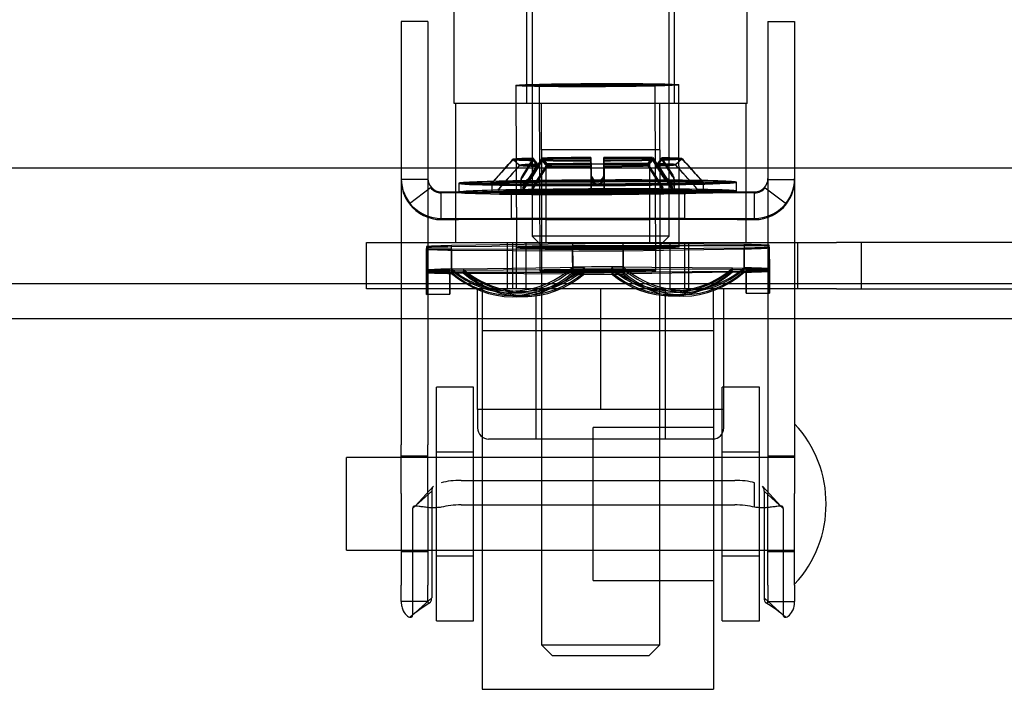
# Model space of a CAD drawing. Header units: inches. Extents: x 1 to 359, y -2 to 239.
# Tile 22 of 88: x 113.55 to 116.21, y 42.8 to 44.61. Entities that reach past the tile are written whole.
import ezdxf
from ezdxf.enums import TextEntityAlignment as Align
from ezdxf.lldxf.tags import DXFTag

# ---------------------------------------------------------------- set-up
doc = ezdxf.new("R2010")
doc.units = ezdxf.units.IN
doc.header["$MEASUREMENT"] = 0
for name, color, linetype in [('COM70838', 7, 'Continuous'), ('COM70839-3', 7, 'Continuous'), ('COM71195-8', 7, 'Continuous'), ('COM71299-8', 7, 'Continuous'), ('Default', 7, 'Continuous'), ('HAN13068', 7, 'Continuous'), ('HAN13068_NUT', 7, 'Continuous'), ('NTS18147', 7, 'Continuous'), ('ROL87452', 7, 'Continuous'), ('RVT17786', 7, 'Continuous'), ('RVT19000', 7, 'Continuous'), ('SPC87322', 7, 'Continuous'), ('STD26122', 7, 'Continuous'), ('WAF25376', 7, 'Continuous'), ('WAM30038', 7, 'Continuous')]:
    doc.layers.add(name, color=color, linetype=linetype)
doc.styles.add('SEACAD_Times_New_Roman', font='times.ttf')
tags = doc.linetypes.add('HIDDEN2', pattern=[0.1875, 0.125, -0.0625]).pattern_tags.tags
tags[6:7] = [DXFTag(74, 4), DXFTag(75, 0), DXFTag(340, '0'), DXFTag(46, 0.0), DXFTag(50, 0.0), DXFTag(44, 0.0), DXFTag(45, 0.0)]
tags[4:5] = [DXFTag(74, 4), DXFTag(75, 0), DXFTag(340, '0'), DXFTag(46, 0.0), DXFTag(50, 0.0), DXFTag(44, 0.0), DXFTag(45, 0.0)]
doc.dimstyles.new('HAMMOND_(STH_-_540x360)', dxfattribs={"dimtxt": 2, "dimasz": 2.5, "dimexe": 1, "dimexo": 1, "dimgap": 0.5, "dimtad": 0, "dimtih": 1, "dimtoh": 1, "dimzin": 0, "dimdsep": 46, "dimtxsty": 'SEACAD_Times_New_Roman', "dimblk1": '_SE_FILLED', "dimblk2": '_SE_FILLED', "dimsah": 1, "dimcen": 1, "dimadec": 0, "dimazin": 0, "dimtfac": 0.8, "dimtofl": 0, "dimtmove": 0, "dimatfit": 3, "dimfxl": 1, "dimtolj": 1, "dimtzin": 0, "dimarcsym": 0})

# ---------------------------------------------------------------- blocks, each defined once
blk = doc.blocks.new('SE2')
at = {"layer": 'COM70838', "color": 7, "linetype": 'HIDDEN2'}
for p, q in [((114.4832, 43.881), (114.4832, 44.006)), ((114.4832, 44.006), (114.6082, 44.006)), ((114.6082, 44.006), (115.6638, 44.006)), ((114.8632, 44.006), (114.8632, 43.881)), ((114.9132, 44.006), (114.9132, 43.881)), ((115.3032, 43.881), (115.3032, 44.006)), ((115.3532, 44.006), (115.3532, 43.881)), ((115.6467, 44.006), (115.6467, 43.881)), ((115.6638, 44.006), (115.7522, 44.006)), ((116.4656, 44.006), (115.7522, 44.006)), ((115.8197, 43.881), (115.8197, 44.006)), ((114.6082, 43.881), (114.4832, 43.881)), ((115.0905, 43.881), (114.6082, 43.881)), ((115.6638, 43.881), (115.1259, 43.881)), ((115.7522, 43.881), (115.6638, 43.881)), ((115.7522, 43.881), (116.4382, 43.881))]:
    blk.add_line(p, q, dxfattribs=at)
at = {"layer": 'COM70839-3', "color": 7, "linetype": 'HIDDEN2'}
for p, q in [((114.649, 44.6022), (114.577, 44.6022)), ((114.577, 44.6022), (114.577, 44.5572)), ((114.649, 44.6022), (114.649, 44.5572)), ((115.5674, 44.6022), (115.6394, 44.6022)), ((115.5674, 44.6022), (115.5674, 44.5572)), ((115.6394, 44.6022), (115.6394, 44.5572)), ((114.577, 44.5572), (114.577, 43.4602)), ((114.649, 44.5572), (114.649, 43.4602)), ((115.5674, 44.5572), (115.5674, 43.4602)), ((115.6394, 44.5572), (115.6394, 43.4602)), ((114.649, 44.1761), (114.577, 44.1761)), ((115.5674, 44.1761), (115.6394, 44.1761)), ((114.6565, 44.1542), (114.5993, 44.1103)), ((114.6565, 44.1541), (114.5993, 44.1102)), ((114.6565, 44.1541), (114.6565, 44.1542)), ((114.685, 44.1432), (115.5314, 44.1432)), ((114.7319, 44.14), (114.685, 44.14)), ((114.685, 44.068), (114.685, 44.14)), ((115.4845, 44.14), (114.7319, 44.14)), ((114.8742, 44.1431), (114.8742, 44.0711)), ((114.9677, 44.14), (114.9677, 44.068)), ((115.2487, 44.068), (115.2487, 44.14)), ((115.3422, 44.1431), (115.3422, 44.0711)), ((115.5314, 44.14), (115.4845, 44.14)), ((115.5314, 44.068), (115.5314, 44.14)), ((115.56, 44.1541), (115.56, 44.1542)), ((115.56, 44.1542), (115.6171, 44.1103)), ((115.56, 44.1541), (115.6171, 44.1102)), ((114.5993, 44.1102), (114.5993, 44.1103)), ((115.6171, 44.1102), (115.6171, 44.1103)), ((114.685, 44.0712), (115.5314, 44.0712)), ((114.685, 44.068), (114.7319, 44.068)), ((115.4845, 44.068), (114.7319, 44.068)), ((114.8742, 44.0711), (114.8742, 44.0708)), ((115.3422, 44.0711), (115.3422, 44.0708)), ((115.4845, 44.068), (115.5314, 44.068)), ((114.577, 43.329), (114.577, 43.4602)), ((114.649, 43.329), (114.649, 43.4602)), ((115.5674, 43.4602), (115.5674, 43.329)), ((115.6394, 43.4602), (115.6394, 43.329)), ((114.649, 43.4295), (114.577, 43.4295)), ((115.6394, 43.4295), (115.5674, 43.4295)), ((114.7389, 43.3645), (115.4775, 43.3645)), ((114.6639, 43.3486), (114.6143, 43.2953)), ((114.6639, 43.3486), (114.6146, 43.2952)), ((115.5314, 43.2921), (115.5314, 43.3584)), ((115.6021, 43.2953), (115.5525, 43.3486)), ((115.6018, 43.2952), (115.5525, 43.3486)), ((114.577, 43.329), (114.577, 43.0823)), ((114.6593, 43.3354), (114.6079, 43.289)), ((114.649, 43.329), (114.649, 43.0823)), ((114.6593, 43.3354), (114.6593, 43.0475)), ((115.5571, 43.3354), (115.6085, 43.289)), ((115.5571, 43.3354), (115.5571, 43.0475)), ((115.5674, 43.0823), (115.5674, 43.329)), ((115.6394, 43.0823), (115.6394, 43.329)), ((114.6079, 43.289), (114.6079, 43.0011)), ((114.7389, 43.2983), (115.4775, 43.2983)), ((115.6085, 43.289), (115.6085, 43.0011)), ((114.577, 43.1725), (114.649, 43.1725)), ((115.5674, 43.1725), (115.6394, 43.1725)), ((114.577, 43.0381), (114.577, 43.0823)), ((114.649, 43.0381), (114.649, 43.0823)), ((115.5674, 43.0823), (115.5674, 43.0381)), ((115.6394, 43.0823), (115.6394, 43.0381)), ((114.6593, 43.0475), (114.6079, 43.0011)), ((115.5571, 43.0475), (115.6085, 43.0011)), ((114.649, 43.0381), (114.577, 43.0381)), ((115.5674, 43.0381), (115.6394, 43.0381))]:
    blk.add_line(p, q, dxfattribs=at)
for centre, radius, start, end in [((114.685, 44.1792), 0.108, 180, 270), ((114.685, 44.1761), 0.108, 180.0016, 217.5087), ((114.685, 44.1792), 0.036, 180, 270), ((115.5314, 44.1792), 0.108, 270, 0), ((115.5314, 44.1792), 0.036, 270, 0), ((115.5314, 44.1761), 0.108, 322.4913, 359.9984), ((114.685, 44.176), 0.036, 217.4877, 269.9947), ((115.5314, 44.176), 0.036, 270.0053, 322.5123), ((114.685, 44.176), 0.108, 217.5055, 269.9987), ((115.5314, 44.176), 0.108, 270.0017, 322.4941), ((114.8133, 42.7625), 0.3147, 120.3206, 132.2883), ((114.813, 42.7629), 0.3142, 120.3164, 132.3013), ((115.4031, 42.7625), 0.3147, 47.7117, 59.6794), ((115.4034, 42.7629), 0.3142, 47.6987, 59.6836)]:
    blk.add_arc(centre, radius, start, end, dxfattribs=at)
for centre, major_axis, ratio, start_param, end_param in [((115.1082, 44.1431), (0.234, 0), 0.000115, 0, 3.141593), ((115.1082, 44.1428), (-0.234, 0), 0.000115, 0, 3.141593), ((115.1082, 44.0711), (-0.234, 0), 0.000115, 3.141593, 6.283185), ((115.1082, 44.0708), (0.234, 0), 0.000115, 3.141593, 6.283185), ((114.7389, 43.3255), (-0.1, 0), 0.390626, 4.712389, 5.281717), ((115.4775, 43.3255), (0.1, 0), 0.390626, 1.001468, 1.570796), ((114.7389, 43.2592), (-0.1, 0), 0.390626, 4.712389, 5.281717), ((115.4775, 43.2592), (0.1, 0), 0.390626, 1.001468, 1.570796)]:
    blk.add_ellipse(centre, major_axis=major_axis, ratio=ratio, start_param=start_param, end_param=end_param, dxfattribs=at)
for centre in [(115.1082, 44.14), (115.1082, 44.068)]:
    blk.add_ellipse(centre, major_axis=(-0.1405, 0), ratio=0.000115, dxfattribs=at)
blk.add_open_spline([(114.6637, 43.3484), (114.6606, 43.3453), (114.6593, 43.3411), (114.6593, 43.3354)], degree=3, dxfattribs=at)
for points, knots in [([(115.5571, 43.3354), (115.5571, 43.3359), (115.5571, 43.3364), (115.5571, 43.337), (115.557, 43.3372), (115.557, 43.3375), (115.557, 43.3376), (115.557, 43.3386), (115.5569, 43.3393), (115.5566, 43.3413), (115.5562, 43.3427), (115.5549, 43.3458), (115.5538, 43.3475), (115.5522, 43.3489)], [0, 0, 0, 0, 0.03125, 0.03125, 0.046875, 0.046875, 0.0625, 0.0625, 0.125, 0.125, 0.25, 0.25, 0.4598846, 0.4598846, 0.4598846, 0.4598846]), ([(114.685, 43.2921), (114.6834, 43.2919), (114.6802, 43.2915), (114.6739, 43.2909), (114.6663, 43.2906), (114.6578, 43.2907), (114.6475, 43.2913), (114.6363, 43.2927), (114.6254, 43.2945), (114.6174, 43.2955), (114.6124, 43.2953), (114.6096, 43.294), (114.6082, 43.2921), (114.608, 43.29), (114.6079, 43.289)], [0, 0, 0, 0, 0.040175, 0.080102, 0.158226, 0.23381, 0.30692, 0.445198, 0.573002, 0.690655, 0.799398, 0.868041, 0.934412, 1, 1, 1, 1]), ([(115.6085, 43.289), (115.6085, 43.2898), (115.6083, 43.2912), (115.6076, 43.2931), (115.6063, 43.2943), (115.6024, 43.2959), (115.594, 43.2949), (115.5821, 43.293), (115.5737, 43.2919), (115.5657, 43.2911), (115.5558, 43.2906), (115.5441, 43.2907), (115.5357, 43.2916), (115.5314, 43.2921)], [0, 0, 0, 0, 0.049102, 0.098523, 0.149018, 0.200844, 0.426475, 0.554365, 0.622319, 0.692911, 0.79099, 0.893216, 1, 1, 1, 1]), ([(114.649, 43.0381), (114.649, 43.0379), (114.649, 43.0374), (114.6492, 43.0364), (114.6495, 43.0353), (114.6501, 43.0344), (114.6517, 43.0331), (114.655, 43.0337), (114.6575, 43.0375), (114.6586, 43.041), (114.659, 43.043), (114.6592, 43.0452), (114.6593, 43.0467), (114.6593, 43.0475)], [0, 0, 0, 0, 0.026381, 0.052905, 0.106971, 0.162948, 0.220486, 0.464488, 0.727123, 0.794792, 0.862936, 0.931376, 1, 1, 1, 1]), ([(115.5571, 43.0475), (115.5571, 43.0467), (115.5572, 43.0452), (115.5574, 43.043), (115.5578, 43.041), (115.5589, 43.0375), (115.5615, 43.0337), (115.5647, 43.0331), (115.5663, 43.0344), (115.5669, 43.0353), (115.5672, 43.0364), (115.5674, 43.0374), (115.5674, 43.0379), (115.5674, 43.0381)], [0, 0, 0, 0, 0.068623, 0.137063, 0.205208, 0.272877, 0.535512, 0.779514, 0.837052, 0.893029, 0.947093, 0.973617, 1, 1, 1, 1]), ([(114.577, 43.0381), (114.577, 43.0372), (114.577, 43.0365), (114.5771, 43.0356), (114.5771, 43.0353), (114.5771, 43.0349), (114.5771, 43.0348), (114.5772, 43.0331), (114.5773, 43.0321), (114.5777, 43.0284), (114.5781, 43.0262), (114.5795, 43.02), (114.581, 43.0161), (114.5859, 43.0061), (114.5901, 43.0014), (114.598, 42.9958), (114.6016, 42.9949), (114.6053, 42.9957), (114.6063, 42.9963), (114.6071, 42.9975), (114.6072, 42.9977), (114.6074, 42.9982), (114.6074, 42.9983), (114.6075, 42.9986), (114.6076, 42.9989), (114.6077, 42.9994), (114.6078, 43.0001), (114.6079, 43.0011)], [0, 0, 0, 0, 0.015625, 0.015625, 0.023438, 0.023438, 0.03125, 0.03125, 0.0625, 0.0625, 0.125, 0.125, 0.25, 0.25, 0.5, 0.5, 0.75, 0.75, 0.875, 0.875, 0.90625, 0.90625, 0.921875, 0.921875, 0.9375, 0.9375, 1, 1, 1, 1]), ([(115.6085, 43.0011), (115.6086, 43.0006), (115.6086, 43.0002), (115.6087, 42.9997), (115.6087, 42.9995), (115.6088, 42.9992), (115.6088, 42.9992), (115.609, 42.9983), (115.6092, 42.9977), (115.6101, 42.9963), (115.6111, 42.9957), (115.6149, 42.9949), (115.6184, 42.9958), (115.6263, 43.0014), (115.6305, 43.0061), (115.6355, 43.0161), (115.6369, 43.0201), (115.6381, 43.0252), (115.6383, 43.0262), (115.6387, 43.0285), (115.6389, 43.0299), (115.6391, 43.0314), (115.6391, 43.032), (115.6392, 43.0329), (115.6392, 43.0332), (115.6393, 43.0338), (115.6393, 43.0343), (115.6393, 43.0352), (115.6394, 43.0364), (115.6394, 43.0381)], [0, 0, 0, 0, 0.03125, 0.03125, 0.046875, 0.046875, 0.0625, 0.0625, 0.125, 0.125, 0.25, 0.25, 0.5, 0.5, 0.75, 0.75, 0.875, 0.875, 0.90625, 0.90625, 0.9375, 0.9375, 0.953125, 0.953125, 0.960938, 0.960938, 0.96875, 0.96875, 1, 1, 1, 1])]:
    blk.add_open_spline(points, degree=3, knots=knots, dxfattribs=at)
at = {"layer": 'COM71195-8', "color": 7, "linetype": 'Continuous'}
blk.add_line((83.8678, 44.208), (117.6776, 44.208), dxfattribs=at)
at = {"layer": 'COM71299-8', "color": 7, "linetype": 'Continuous'}
blk.add_line((83.0557, 43.896), (154.9257, 43.896), dxfattribs=at)
at = {"layer": 'COM71299-8', "color": 7, "linetype": 'HIDDEN2'}
blk.add_line((83.0557, 43.801), (154.9257, 43.801), dxfattribs=at)
at = {"layer": 'HAN13068', "color": 7, "linetype": 'HIDDEN2'}
for p, q in [((114.7202, 44.381), (114.7202, 45.083)), ((114.9161, 44.381), (114.9161, 45.083)), ((115.3153, 44.381), (115.3153, 45.083)), ((115.5112, 44.381), (115.5112, 45.083)), ((114.9161, 44.381), (114.7202, 44.381)), ((115.3153, 44.381), (114.9161, 44.381)), ((114.9557, 44.256), (114.9557, 44.381)), ((115.2757, 44.256), (115.2757, 44.381)), ((115.5112, 44.381), (115.3153, 44.381)), ((115.1157, 44.256), (114.9557, 44.256)), ((115.2757, 44.256), (115.1157, 44.256)), ((114.9557, 43.881), (114.9557, 42.921)), ((115.2757, 42.921), (115.2757, 43.881)), ((114.9557, 42.921), (115.2757, 42.921)), ((114.9557, 42.921), (114.9857, 42.891)), ((115.2457, 42.891), (115.2757, 42.921)), ((115.2457, 42.891), (114.9857, 42.891))]:
    blk.add_line(p, q, dxfattribs=at)
at = {"layer": 'HAN13068_NUT', "color": 7, "linetype": 'HIDDEN2'}
for p, q in [((114.7832, 43.556), (114.7832, 43.881)), ((114.9407, 43.881), (114.9407, 43.476)), ((115.1157, 43.556), (115.1157, 43.881)), ((115.2907, 43.476), (115.2907, 43.881)), ((115.4482, 43.556), (115.4482, 43.881)), ((114.9495, 43.556), (114.7832, 43.556)), ((114.7832, 43.556), (114.7832, 43.506)), ((115.1157, 43.556), (114.9495, 43.556)), ((115.282, 43.556), (115.1157, 43.556)), ((115.4482, 43.556), (115.282, 43.556)), ((115.4482, 43.506), (115.4482, 43.556)), ((115.4182, 43.476), (114.8132, 43.476))]:
    blk.add_line(p, q, dxfattribs=at)
for centre, start, end in [((114.8132, 43.506), 180, 270), ((115.4182, 43.506), 270, 0)]:
    blk.add_arc(centre, 0.03, start, end, dxfattribs=at)
at = {"layer": 'NTS18147', "color": 7, "linetype": 'HIDDEN2'}
for p, q in [((114.8863, 44.43), (114.888, 43.9926)), ((114.8863, 44.4297), (114.888, 43.9923)), ((114.9498, 44.4302), (114.9517, 43.9298)), ((114.9498, 44.43), (114.9517, 43.9295)), ((115.2647, 43.931), (115.2628, 44.4314)), ((115.2647, 43.9307), (115.2628, 44.4312)), ((115.328, 43.9943), (115.3263, 44.4317)), ((115.328, 43.994), (115.3263, 44.4315)), ((114.645, 43.9953), (114.6452, 43.9324)), ((114.645, 43.993), (114.645, 43.9897)), ((114.645, 43.993), (114.6452, 43.93)), ((114.6452, 43.9267), (114.645, 43.9897)), ((114.6452, 43.9249), (114.645, 43.9879)), ((115.0399, 43.9972), (114.713, 43.9943)), ((114.7132, 43.9313), (114.713, 43.9943)), ((114.713, 43.9889), (115.0399, 43.9885)), ((114.713, 43.9889), (114.7132, 43.9259)), ((114.713, 43.9858), (115.0399, 43.9834)), ((114.713, 43.9858), (114.7132, 43.9228)), ((115.0399, 43.9972), (115.0402, 43.9342)), ((115.0402, 43.9255), (115.0399, 43.9885)), ((115.0402, 43.9204), (115.0399, 43.9834)), ((115.5029, 43.9974), (115.176, 43.9977)), ((115.1762, 43.9347), (115.176, 43.9977)), ((115.176, 43.9891), (115.5029, 43.992)), ((115.176, 43.9891), (115.1762, 43.9261)), ((115.176, 43.9839), (115.5029, 43.9889)), ((115.176, 43.9839), (115.1762, 43.9209)), ((115.5029, 43.9974), (115.5032, 43.9344)), ((115.5032, 43.929), (115.5029, 43.992)), ((115.5032, 43.9259), (115.5029, 43.9889)), ((115.571, 43.9915), (115.571, 43.999)), ((115.5712, 43.936), (115.571, 43.999)), ((115.571, 43.9933), (115.571, 43.9966)), ((115.5712, 43.9336), (115.571, 43.9966)), ((115.571, 43.9933), (115.5712, 43.9303)), ((115.571, 43.9915), (115.5712, 43.9285)), ((114.7082, 43.9326), (114.6452, 43.9324)), ((114.7082, 43.9302), (114.6452, 43.93)), ((114.7082, 43.9269), (114.6452, 43.9267)), ((114.7082, 43.9251), (114.6452, 43.9249)), ((114.7082, 43.9326), (114.7082, 43.9251)), ((114.7082, 43.9302), (114.7082, 43.9269)), ((114.7447, 43.934), (114.7132, 43.9349)), ((114.7447, 43.9309), (114.7132, 43.9313)), ((114.7447, 43.9265), (114.7132, 43.9259)), ((114.7447, 43.924), (114.7132, 43.9228)), ((115.0717, 43.939), (114.7447, 43.934)), ((115.0717, 43.9338), (114.7447, 43.9309)), ((114.7447, 43.9265), (115.0717, 43.9261)), ((114.7447, 43.924), (115.0717, 43.9216)), ((115.0717, 43.9338), (115.0402, 43.9342)), ((115.0717, 43.9261), (115.0402, 43.9255)), ((115.0717, 43.9216), (115.0402, 43.9204)), ((115.4717, 43.9368), (115.1447, 43.9393)), ((115.1447, 43.9341), (115.1762, 43.9347)), ((115.4717, 43.9338), (115.1447, 43.9341)), ((115.1447, 43.9264), (115.4717, 43.9293)), ((115.1447, 43.9219), (115.4717, 43.9269)), ((115.1447, 43.9264), (115.1762, 43.9261)), ((115.1447, 43.9219), (115.1762, 43.9209)), ((115.4717, 43.9368), (115.5032, 43.938)), ((115.4717, 43.9338), (115.5032, 43.9344)), ((115.4717, 43.9293), (115.5032, 43.929)), ((115.4717, 43.9269), (115.5032, 43.9259)), ((115.5082, 43.9357), (115.5712, 43.936)), ((115.5082, 43.9283), (115.5082, 43.9357)), ((115.5082, 43.9333), (115.5712, 43.9336)), ((115.5082, 43.93), (115.5082, 43.9333)), ((115.5082, 43.93), (115.5712, 43.9303)), ((115.5082, 43.9283), (115.5712, 43.9285)), ((114.8661, 43.8755), (114.8976, 43.8746)), ((114.8721, 43.8707), (114.9036, 43.8704)), ((115.3133, 43.872), (115.3448, 43.8726)), ((115.3193, 43.8762), (115.3508, 43.8774)), ((115.5085, 43.8699), (115.5715, 43.8702)), ((115.5085, 43.8697), (115.5715, 43.8699)), ((114.6455, 43.8666), (114.7085, 43.8668)), ((114.6455, 43.8663), (114.7085, 43.8666)), ((114.8818, 43.8638), (114.9133, 43.8644)), ((114.8878, 43.8598), (114.9193, 43.861)), ((115.2976, 43.8625), (115.3291, 43.8615)), ((115.3036, 43.8659), (115.3351, 43.8655))]:
    blk.add_line(p, q, dxfattribs=at)
at = {"layer": 'NTS18147', "color": 7, "linetype": 'Continuous'}
for p, q in [((115.0399, 44.0029), (114.713, 43.9979)), ((115.0399, 44.0029), (115.0402, 43.9399)), ((115.5029, 44.001), (115.176, 44.0035)), ((115.1762, 43.9405), (115.176, 44.0035)), ((114.645, 43.9953), (114.645, 43.9879)), ((114.7132, 43.9349), (114.713, 43.9979)), ((115.5029, 44.001), (115.5032, 43.938)), ((115.0717, 43.939), (115.0402, 43.9399)), ((115.1447, 43.9393), (115.1762, 43.9405))]:
    blk.add_line(p, q, dxfattribs=at)
at = {"layer": 'NTS18147', "color": 7, "linetype": 'HIDDEN2'}
for centre, major_axis, ratio in [((115.1063, 44.4308), (0.22, 0.0009), 0.019735), ((115.1063, 44.4306), (0.22, 0.0009), 0.008755), ((115.1063, 44.4308), (0.1565, 0.0006), 0.019735), ((115.1063, 44.4306), (0.1565, 0.0006), 0.008755), ((115.108, 43.9934), (0.22, 0.0009), 0.019735), ((115.108, 43.9931), (0.22, 0.0009), 0.008755), ((115.1082, 43.9304), (0.1565, 0.0006), 0.019735), ((115.1082, 43.9301), (0.1565, 0.0006), 0.008755)]:
    blk.add_ellipse(centre, major_axis=major_axis, ratio=ratio, dxfattribs=at)
at = {"layer": 'NTS18147', "color": 7, "linetype": 'Continuous'}
for centre, major_axis, ratio, start_param, end_param in [((115.108, 43.9934), (0.5, 0.002), 0.019735, 1.434232, 1.707188), ((115.108, 43.9934), (-0.5, -0.002), 0.019735, -0.660163, -0.387207), ((115.108, 43.9934), (0.5, 0.002), 0.019735, 0.387034, 0.659991), ((115.1082, 43.9304), (-0.5, -0.002), 0.019735, -0.660163, -0.387207), ((114.8757, 44.1937), (0.0096, 0.3182), 0.8659, 2.546346, 2.80618), ((114.8757, 44.1937), (0.0096, 0.3182), 0.8659, 3.529428, 3.815766), ((114.9072, 44.1928), (0.0096, 0.3182), 0.8659, 3.537804, 3.815766), ((115.1082, 43.9304), (-0.5, -0.002), 0.019735, 4.575824, 4.848781), ((115.3072, 44.1943), (-0.0121, 0.3181), 0.865814, 2.467431, 2.752626), ((115.3387, 44.1955), (-0.0121, 0.3181), 0.865814, 2.467431, 2.763604), ((115.3387, 44.1955), (-0.0121, 0.3181), 0.865814, 3.453651, 3.736851), ((115.1082, 43.9304), (0.5, 0.002), 0.019735, 0.387034, 0.659991)]:
    blk.add_ellipse(centre, major_axis=major_axis, ratio=ratio, start_param=start_param, end_param=end_param, dxfattribs=at)
at = {"layer": 'NTS18147', "color": 7, "linetype": 'HIDDEN2'}
for centre, major_axis, ratio, start_param, end_param in [((115.108, 43.9931), (-0.5, -0.002), 0.008755, -0.6601, -0.387143), ((115.108, 43.9931), (-0.5, -0.002), 0.008755, 0.387097, 0.660054), ((115.108, 43.9934), (-0.5, -0.002), 0.019735, 0.387034, 0.659991), ((115.108, 43.9931), (0.5, 0.002), 0.008755, 1.434295, 1.707252), ((115.108, 43.9931), (-0.5, -0.002), 0.008755, 1.434295, 1.707252), ((115.108, 43.9934), (-0.5, -0.002), 0.019735, 1.434232, 1.707188), ((115.108, 43.9931), (0.5, 0.002), 0.008755, 0.387097, 0.660054), ((115.108, 43.9931), (0.5, 0.002), 0.008755, -0.6601, -0.387143), ((115.108, 43.9934), (0.5, 0.002), 0.019735, -0.660163, -0.387207), ((114.6442, 44.1849), (-0.0012, 0.3183), 0.000086, 2.526619, 3.796039), ((115.1082, 43.9301), (-0.5, -0.002), 0.008755, -0.6601, -0.387143), ((114.6442, 44.1847), (-0.0012, 0.3183), 0.000023, 3.141593, 3.785058), ((115.1082, 43.9301), (-0.5, -0.002), 0.008755, 0.387097, 0.660054), ((115.1082, 43.9304), (-0.5, -0.002), 0.019735, 0.387034, 0.659991), ((114.7072, 44.1852), (-0.0012, 0.3183), 0.000086, 2.526619, 3.796039), ((114.7072, 44.1849), (-0.0012, 0.3183), 0.000023, 2.515638, 3.141593), ((114.8757, 44.1891), (0.0036, 0.3183), 0.866004, 2.524393, 3.793813), ((114.8757, 44.182), (-0.0061, 0.3183), 0.865981, 2.489374, 3.758793), ((114.8757, 44.1779), (-0.0121, 0.3181), 0.865814, 2.467431, 3.736851), ((114.9072, 44.1928), (0.0096, 0.3182), 0.8659, 2.546346, 3.537804), ((114.9072, 44.1887), (0.0036, 0.3183), 0.866004, 2.524393, 3.793813), ((114.9072, 44.1827), (-0.0061, 0.3183), 0.865981, 2.489374, 3.758793), ((114.9072, 44.1791), (-0.0121, 0.3181), 0.865814, 2.467431, 3.736851), ((115.1082, 43.9301), (-0.5, -0.002), 0.008755, 4.575888, 4.848844), ((115.1082, 43.9301), (0.5, 0.002), 0.008755, 4.575888, 4.848844), ((115.3072, 44.1903), (-0.0061, 0.3183), 0.865981, 2.489374, 3.758793), ((115.3072, 44.1842), (0.0036, 0.3183), 0.866004, 2.524393, 3.793813), ((115.3072, 44.1807), (0.0096, 0.3182), 0.8659, 2.546346, 3.815766), ((115.3387, 44.1909), (-0.0061, 0.3183), 0.865981, 2.489374, 3.758793), ((115.3387, 44.1839), (0.0036, 0.3183), 0.866004, 2.524393, 3.793813), ((115.3387, 44.1797), (0.0096, 0.3182), 0.8659, 2.546346, 3.815766), ((115.3072, 44.1943), (-0.0121, 0.3181), 0.865814, 2.752626, 3.736851), ((115.1082, 43.9301), (0.5, 0.002), 0.008755, 0.387097, 0.660054), ((115.1082, 43.9301), (0.5, 0.002), 0.008755, -0.6601, -0.387143), ((115.1082, 43.9304), (0.5, 0.002), 0.019735, -0.660163, -0.387207), ((115.5072, 44.1883), (-0.0012, 0.3183), 0.000086, 2.526619, 3.796039), ((115.5072, 44.188), (-0.0012, 0.3183), 0.000023, 3.141593, 3.785058), ((115.5702, 44.1885), (-0.0012, 0.3183), 0.000086, 2.526619, 3.796039), ((115.5702, 44.1883), (-0.0012, 0.3183), 0.000023, 2.515638, 3.785058), ((114.8757, 44.1937), (0.0096, 0.3182), 0.8659, 2.80618, 3.529428), ((115.1082, 43.9304), (0.5, 0.002), 0.019735, 4.575824, 4.848781), ((115.3387, 44.1955), (-0.0121, 0.3181), 0.865814, 2.763604, 3.453651)]:
    blk.add_ellipse(centre, major_axis=major_axis, ratio=ratio, start_param=start_param, end_param=end_param, dxfattribs=at)
at = {"layer": 'ROL87452', "color": 7, "linetype": 'HIDDEN2'}
for p, q in [((114.7957, 43.801), (114.7957, 42.801)), ((115.4207, 43.801), (115.4207, 42.801)), ((115.0957, 43.0945), (115.0957, 43.5075)), ((115.4207, 43.5075), (115.0957, 43.5075)), ((115.0957, 43.426), (114.7957, 43.426)), ((114.7957, 43.176), (115.0957, 43.176)), ((115.0957, 43.0945), (115.4207, 43.0945)), ((114.7957, 42.801), (115.4207, 42.801))]:
    blk.add_line(p, q, dxfattribs=at)
at = {"layer": 'RVT17786', "color": 7, "linetype": 'HIDDEN2'}
for p, q in [((114.4294, 43.176), (114.4294, 43.426)), ((115.6394, 43.426), (114.4294, 43.426)), ((114.4294, 43.176), (115.6394, 43.176))]:
    blk.add_line(p, q, dxfattribs=at)
blk.add_arc((115.4062, 43.301), 0.3182, 317.1291, 42.8709, dxfattribs=at)
at = {"layer": 'RVT19000', "color": 7, "linetype": 'HIDDEN2'}
for p, q in [((115.2487, 44.218), (114.9677, 44.218)), ((114.9677, 44.218), (114.9677, 44.006)), ((115.2487, 44.006), (115.2487, 44.218)), ((114.9132, 44.006), (114.9132, 43.881)), ((115.3032, 43.881), (115.3032, 44.006)), ((114.7957, 43.881), (114.7957, 43.801)), ((115.1259, 43.881), (115.0905, 43.881)), ((115.4207, 43.801), (115.4207, 43.881)), ((115.4207, 43.768), (114.7957, 43.768))]:
    blk.add_line(p, q, dxfattribs=at)
at = {"layer": 'SPC87322', "color": 7, "linetype": 'HIDDEN2'}
for p, q in [((114.7232, 44.381), (114.7232, 44.006)), ((115.5082, 44.006), (115.5082, 44.381)), ((114.9557, 44.256), (114.9557, 43.881)), ((115.2757, 44.256), (115.2757, 43.881)), ((114.8782, 43.881), (114.8782, 44.006)), ((114.8882, 43.881), (114.8882, 44.006)), ((115.3432, 43.881), (115.3432, 44.006))]:
    blk.add_line(p, q, dxfattribs=at)
at = {"layer": 'STD26122', "color": 7, "linetype": 'HIDDEN2'}
for p, q in [((114.9307, 44.988), (114.9307, 44.023)), ((115.3007, 44.023), (115.3007, 44.988)), ((115.3007, 44.023), (114.9307, 44.023)), ((114.9307, 44.023), (114.9657, 43.988)), ((115.2657, 43.988), (115.3007, 44.023)), ((114.9657, 43.988), (115.2657, 43.988))]:
    blk.add_line(p, q, dxfattribs=at)
at = {"layer": 'WAF25376', "color": 7, "linetype": 'HIDDEN2'}
for p, q in [((114.6724, 42.986), (114.6724, 43.616)), ((114.7724, 43.616), (114.6724, 43.616)), ((114.7724, 42.986), (114.7724, 43.616)), ((115.4441, 42.986), (115.4441, 43.616)), ((115.5441, 43.616), (115.4441, 43.616)), ((115.5441, 42.986), (115.5441, 43.616)), ((114.7724, 43.441), (114.6724, 43.441)), ((115.5441, 43.441), (115.4441, 43.441)), ((114.6724, 43.161), (114.7724, 43.161)), ((115.4441, 43.161), (115.5441, 43.161)), ((114.6724, 42.986), (114.7724, 42.986)), ((115.4441, 42.986), (115.5441, 42.986))]:
    blk.add_line(p, q, dxfattribs=at)
at = {"layer": 'WAM30038', "color": 7, "linetype": 'HIDDEN2'}
for p, q in [((114.8788, 44.2308), (114.8968, 44.2149)), ((114.8788, 44.2303), (114.8968, 44.2144)), ((114.8968, 44.2142), (114.8788, 44.2301)), ((114.8968, 44.2141), (114.8788, 44.23)), ((114.9333, 44.2336), (114.9051, 44.1891)), ((114.9333, 44.2317), (114.9051, 44.1869)), ((114.9051, 44.1838), (114.9333, 44.2291)), ((114.9051, 44.1821), (114.9333, 44.2277)), ((114.9053, 44.153), (114.946, 44.2174)), ((114.9053, 44.1508), (114.946, 44.2157)), ((114.9299, 44.1872), (114.958, 44.232)), ((114.958, 44.229), (114.9299, 44.1837)), ((114.958, 44.2273), (114.9299, 44.1817)), ((114.9708, 44.218), (114.93, 44.1536)), ((114.9708, 44.216), (114.93, 44.1511)), ((114.946, 44.2174), (114.9333, 44.2336)), ((114.946, 44.2157), (114.9333, 44.2317)), ((114.9333, 44.2291), (114.946, 44.2133)), ((114.9333, 44.2277), (114.946, 44.2121)), ((114.9415, 44.208), (114.958, 44.2342)), ((114.958, 44.2342), (114.9708, 44.218)), ((114.958, 44.232), (114.9708, 44.216)), ((114.9708, 44.2132), (114.958, 44.229)), ((114.9708, 44.2117), (114.958, 44.2273)), ((115.0896, 44.2195), (115.0895, 44.2358)), ((115.0895, 44.2358), (115.0896, 44.208)), ((115.0896, 44.2169), (115.0895, 44.233)), ((115.0895, 44.233), (115.0897, 44.1884)), ((115.0895, 44.229), (115.0896, 44.2132)), ((115.0897, 44.1837), (115.0895, 44.229)), ((115.0895, 44.2267), (115.0896, 44.2112)), ((115.0897, 44.1811), (115.0895, 44.2267)), ((115.0899, 44.1555), (115.0896, 44.2195)), ((115.0898, 44.1523), (115.0896, 44.2169)), ((115.1245, 44.2359), (115.1246, 44.2196)), ((115.1246, 44.208), (115.1245, 44.2359)), ((115.1245, 44.2331), (115.1246, 44.217)), ((115.1247, 44.1886), (115.1245, 44.2331)), ((115.1246, 44.2133), (115.1245, 44.2291)), ((115.1245, 44.2291), (115.1247, 44.1839)), ((115.1246, 44.2113), (115.1245, 44.2269)), ((115.1245, 44.2269), (115.1247, 44.1812)), ((115.1246, 44.2196), (115.1246, 44.208)), ((115.1246, 44.217), (115.1248, 44.1525)), ((115.2434, 44.2191), (115.2561, 44.2353)), ((115.2434, 44.2171), (115.2561, 44.2332)), ((115.2561, 44.2301), (115.2434, 44.2142)), ((115.2561, 44.2285), (115.2434, 44.2127)), ((115.2847, 44.155), (115.2434, 44.2191)), ((115.2847, 44.1525), (115.2434, 44.2171)), ((115.2434, 44.2142), (115.2847, 44.149)), ((115.2561, 44.2353), (115.2737, 44.208)), ((115.2561, 44.2332), (115.2845, 44.1886)), ((115.2845, 44.1851), (115.2561, 44.2301)), ((115.2845, 44.1831), (115.2561, 44.2285)), ((115.2808, 44.2349), (115.2682, 44.2187)), ((115.2808, 44.233), (115.2682, 44.2169)), ((115.2682, 44.2146), (115.2808, 44.2304)), ((115.2682, 44.2133), (115.2808, 44.2291)), ((115.2682, 44.2187), (115.3094, 44.1546)), ((115.2682, 44.2169), (115.3094, 44.1524)), ((115.3094, 44.1493), (115.2682, 44.2146)), ((115.3093, 44.1907), (115.2808, 44.2349)), ((115.3093, 44.1885), (115.2808, 44.233)), ((115.2808, 44.2304), (115.3093, 44.1854)), ((115.2808, 44.2291), (115.3093, 44.1837)), ((115.3174, 44.2165), (115.3353, 44.2326)), ((115.3174, 44.2161), (115.3353, 44.2321)), ((115.3353, 44.2319), (115.3174, 44.2159)), ((115.3353, 44.2318), (115.3174, 44.2158)), ((114.946, 44.2133), (114.9053, 44.1477)), ((114.946, 44.2121), (114.9053, 44.146)), ((114.93, 44.1476), (114.9708, 44.2132)), ((114.93, 44.1456), (114.9708, 44.2117)), ((115.0896, 44.2132), (115.0899, 44.1476)), ((115.0896, 44.2112), (115.0898, 44.1449)), ((115.0897, 44.1917), (115.0899, 44.1555)), ((115.0897, 44.1884), (115.0898, 44.1523)), ((115.1249, 44.1478), (115.1246, 44.2133)), ((115.1248, 44.1451), (115.1246, 44.2113)), ((115.1247, 44.1918), (115.1249, 44.1557)), ((115.1247, 44.1918), (115.1249, 44.1557)), ((115.1247, 44.1886), (115.1248, 44.1525)), ((115.2434, 44.2127), (115.2847, 44.147)), ((115.3094, 44.1476), (115.2682, 44.2133)), ((114.7323, 44.1659), (114.7324, 44.1419)), ((114.7323, 44.1657), (114.7324, 44.1417)), ((114.8215, 44.1663), (114.8216, 44.1423)), ((114.8215, 44.166), (114.8216, 44.142)), ((114.9001, 44.1759), (114.9002, 44.1463)), ((114.9001, 44.1735), (114.9002, 44.144)), ((114.9001, 44.1702), (114.9002, 44.1406)), ((114.9001, 44.1684), (114.9002, 44.1388)), ((115.0897, 44.1837), (115.0899, 44.1476)), ((115.0897, 44.1811), (115.0898, 44.1449)), ((115.1247, 44.1839), (115.1249, 44.1478)), ((115.1247, 44.1812), (115.1248, 44.1451)), ((115.3146, 44.1479), (115.3145, 44.1775)), ((115.3146, 44.1456), (115.3145, 44.1752)), ((115.3146, 44.1423), (115.3145, 44.1718)), ((115.3146, 44.1405), (115.3145, 44.17)), ((115.3932, 44.1445), (115.3931, 44.1685)), ((115.3932, 44.1442), (115.3931, 44.1682)), ((115.4824, 44.1449), (115.4823, 44.1689)), ((115.4824, 44.1446), (115.4823, 44.1686)), ((114.9053, 44.146), (114.9017, 44.139)), ((114.9248, 44.1386), (114.93, 44.1456)), ((115.0898, 44.1449), (115.091, 44.1379)), ((115.1237, 44.138), (115.1248, 44.1451)), ((115.2847, 44.147), (115.2899, 44.14)), ((115.313, 44.1406), (115.3094, 44.1476))]:
    blk.add_line(p, q, dxfattribs=at)
at = {"layer": 'WAM30038', "color": 7, "linetype": 'Continuous'}
for p, q in [((114.9299, 44.1897), (114.9415, 44.208)), ((115.0896, 44.208), (115.0897, 44.1917)), ((115.1246, 44.208), (115.1247, 44.1918)), ((115.1247, 44.1918), (115.1246, 44.208)), ((115.2737, 44.208), (115.2845, 44.1911))]:
    blk.add_line(p, q, dxfattribs=at)
for centre, radius, start, end in [((115.1077, 44.191), 0.018, 177.8638, 268.8008), ((115.1068, 44.1909), 0.0179, 271.4599, 2.7807)]:
    blk.add_arc(centre, radius, start, end, dxfattribs=at)
at = {"layer": 'WAM30038', "color": 7, "linetype": 'HIDDEN2'}
for centre, radius, start, end in [((115.1078, 44.1877), 0.0181, 177.5926, 268.475), ((115.1067, 44.1876), 0.018, 271.7596, 3.0707), ((115.644, 44.4144), 0.3514, 220.1619, 224.4218), ((115.1014, 43.9331), 0.3643, 136.0963, 140.2055), ((114.396, 44.5745), 0.5899, 316.1654, 318.6669), ((114.53, 44.4544), 0.4099, 315.3349, 318.9153), ((115.1079, 44.1828), 0.0182, 176.9277, 268.2187), ((115.1079, 44.18), 0.0183, 176.6539, 267.9298), ((115.1065, 44.1828), 0.0182, 272.484, 3.2623), ((115.1064, 44.1801), 0.0184, 272.7993, 3.5026), ((115.7889, 44.5554), 0.5537, 221.7005, 224.3653), ((115.6549, 44.4331), 0.3723, 221.3562, 225.299)]:
    blk.add_arc(centre, radius, start, end, dxfattribs=at)
for centre, major_axis, ratio, start_param, end_param in [((115.107, 44.2313), (-0.2289, -0.0009), 0.019735, -0.70897, -0.076601), ((115.107, 44.2311), (-0.2289, -0.0009), 0.008755, -0.708907, -0.076538), ((115.107, 44.2313), (-0.2289, -0.0009), 0.019735, 0.076428, 0.708797), ((115.107, 44.2311), (-0.2289, -0.0009), 0.008755, 0.076492, 0.708861), ((115.1071, 44.2154), (-0.211, -0.0008), 0.019735, -0.702451, -0.08312), ((115.1071, 44.2151), (-0.211, -0.0008), 0.008755, -0.702387, -0.083057), ((115.1071, 44.2154), (-0.211, -0.0008), 0.019735, 0.082948, 0.702278), ((115.1071, 44.2151), (-0.211, -0.0008), 0.008755, 0.083011, 0.702341), ((115.107, 44.2313), (-0.2289, -0.0009), 0.019735, -1.494368, -0.861999), ((115.107, 44.2311), (-0.2289, -0.0009), 0.008755, -1.494305, -0.861936), ((115.107, 44.2311), (-0.2289, -0.0009), 0.008755, 0.86189, 1.494259), ((115.107, 44.2313), (-0.2289, -0.0009), 0.019735, 0.861827, 1.494195), ((115.1071, 44.2154), (-0.211, -0.0008), 0.019735, -1.487849, -0.868518), ((115.1071, 44.2151), (-0.211, -0.0008), 0.008755, -1.487786, -0.868455), ((115.107, 44.2313), (0.2289, 0.0009), 0.019735, 0.861827, 1.494195), ((115.107, 44.2311), (0.2289, 0.0009), 0.008755, 0.86189, 1.494259), ((115.107, 44.2311), (0.2289, 0.0009), 0.008755, -1.494305, -0.861936), ((115.107, 44.2313), (0.2289, 0.0009), 0.019735, -1.494368, -0.861999), ((115.1071, 44.2154), (0.211, 0.0008), 0.019735, 0.868346, 1.487676), ((115.1071, 44.2151), (0.211, 0.0008), 0.008755, 0.868409, 1.48774), ((115.1071, 44.2151), (0.211, 0.0008), 0.008755, -1.487786, -0.868455), ((115.1071, 44.2154), (0.211, 0.0008), 0.019735, 0.082948, 0.702278), ((115.1071, 44.2151), (0.211, 0.0008), 0.008755, 0.083011, 0.702341), ((115.1071, 44.2154), (0.211, 0.0008), 0.019735, -0.702451, -0.08312), ((115.1071, 44.2151), (0.211, 0.0008), 0.008755, -0.702387, -0.083057), ((115.107, 44.2313), (0.2289, 0.0009), 0.019735, 0.076428, 0.708797), ((115.107, 44.2311), (0.2289, 0.0009), 0.008755, 0.076492, 0.708861), ((115.107, 44.2313), (0.2289, 0.0009), 0.019735, -0.70897, -0.076601), ((115.107, 44.2311), (0.2289, 0.0009), 0.008755, -0.708907, -0.076538), ((115.1071, 44.2151), (-0.211, -0.0008), 0.008755, 0.868409, 1.48774), ((115.1071, 44.2154), (-0.211, -0.0008), 0.019735, 0.868346, 1.487676), ((115.1071, 44.2154), (0.211, 0.0008), 0.019735, -1.487849, -0.868518), ((115.1073, 44.1674), (-0.375, -0.0015), 0.019735, 0, 3.141506), ((115.1073, 44.1674), (-0.2858, -0.0011), 0.019735, 5.497701, 6.283099), ((115.1073, 44.1671), (-0.2858, -0.0011), 0.008755, 5.497764, 6.283162), ((115.1073, 44.1674), (0.2858, 0.0011), 0.019735, 3.141506, 3.926905), ((115.1073, 44.1671), (0.2858, 0.0011), 0.008755, 3.14157, 3.926968), ((115.1073, 44.1674), (-0.2858, -0.0011), 0.019735, 4.712303, 5.497701), ((115.1073, 44.1671), (-0.2858, -0.0011), 0.008755, 4.712366, 5.497764), ((115.1073, 44.1671), (-0.2858, -0.0011), 0.008755, 0.785375, 1.570773), ((115.1073, 44.1674), (-0.2858, -0.0011), 0.019735, 0.785312, 1.57071), ((115.1073, 44.1674), (0.2858, 0.0011), 0.019735, 0.785312, 1.57071), ((115.1073, 44.1671), (0.2858, 0.0011), 0.008755, 0.785375, 1.570773), ((115.1073, 44.1671), (0.2858, 0.0011), 0.008755, 4.712366, 5.497764), ((115.1073, 44.1674), (0.2858, 0.0011), 0.019735, 4.712303, 5.497701), ((115.1073, 44.1674), (-0.2858, -0.0011), 0.019735, 3.141506, 3.926905), ((115.1073, 44.1671), (-0.2858, -0.0011), 0.008755, 3.14157, 3.926968), ((115.1073, 44.1674), (0.2858, 0.0011), 0.019735, 5.497701, 6.283099), ((115.1073, 44.1671), (0.2858, 0.0011), 0.008755, 5.497764, 6.283162), ((115.1074, 44.1434), (-0.375, -0.0015), 0.019735, 0, 3.141506), ((114.8391, 44.1423), (0.0175, 0.0001), 0.019735, 1.935053, 4.34796), ((114.8391, 44.1421), (0.0175, 0.0001), 0.008755, 1.935116, 4.348023), ((115.1074, 44.1434), (-0.275, -0.0011), 0.019735, -0.72599, -0.059581), ((115.1074, 44.1431), (-0.275, -0.0011), 0.008755, -0.725927, -0.059517), ((115.1074, 44.1434), (-0.275, -0.0011), 0.019735, 0.059408, 0.725818), ((115.1074, 44.1431), (-0.275, -0.0011), 0.008755, 0.059471, 0.725881), ((114.9177, 44.144), (0.0175, 0.0001), 0.008755, 1.149718, 3.562625), ((114.9177, 44.1407), (0.0175, 0.0001), 0.008755, 2.720514, 5.133421), ((114.9177, 44.1389), (0.0175, 0.0001), 0.019735, 2.720451, 5.133358), ((114.9177, 44.1464), (0.0175, 0.0001), 0.019735, 3.141593, 3.562562), ((115.1074, 44.1431), (-0.275, -0.0011), 0.008755, -1.511325, -0.844915), ((115.1074, 44.1431), (-0.275, -0.0011), 0.008755, 0.844869, 1.511279), ((115.1074, 44.1434), (-0.275, -0.0011), 0.019735, 0.844806, 1.511216), ((115.1074, 44.1455), (-0.0175, -0.0001), 0.008755, 3.505912, 5.91882), ((115.1074, 44.1408), (0.0175, 0.0001), 0.008755, 3.505912, 5.91882), ((115.1074, 44.1381), (0.0175, 0.0001), 0.019735, 3.505849, 5.918756), ((115.1074, 44.1431), (0.275, 0.0011), 0.008755, 0.844869, 1.511279), ((115.1074, 44.1431), (0.275, 0.0011), 0.008755, -1.511325, -0.844915), ((115.1074, 44.1434), (0.275, 0.0011), 0.019735, -1.511388, -0.844979), ((115.2971, 44.1455), (-0.0175, -0.0001), 0.008755, 2.720514, 5.133421), ((115.2971, 44.1422), (-0.0175, -0.0001), 0.008755, 1.149718, 3.562625), ((115.2971, 44.1404), (-0.0175, -0.0001), 0.019735, 1.149655, 3.562562), ((115.1074, 44.1431), (0.275, 0.0011), 0.008755, 0.059471, 0.725881), ((115.1074, 44.1434), (0.275, 0.0011), 0.019735, -0.72599, -0.059581), ((115.2971, 44.1479), (-0.0175, -0.0001), 0.019735, 2.720451, 3.141593), ((115.1074, 44.1434), (0.275, 0.0011), 0.019735, 0.059408, 0.725818), ((115.1074, 44.1431), (0.275, 0.0011), 0.008755, -0.725927, -0.059517), ((115.3757, 44.1444), (-0.0175, -0.0001), 0.019735, 1.935053, 4.34796), ((115.3757, 44.1442), (-0.0175, -0.0001), 0.008755, 1.935116, 4.348023)]:
    blk.add_ellipse(centre, major_axis=major_axis, ratio=ratio, start_param=start_param, end_param=end_param, dxfattribs=at)
at = {"layer": 'WAM30038', "color": 7, "linetype": 'Continuous'}
for centre, major_axis, start_param, end_param in [((115.1073, 44.1674), (-0.375, -0.0015), 3.141506, 6.283185), ((115.1074, 44.1434), (-0.375, -0.0015), 3.141506, 6.283185), ((114.9177, 44.1464), (0.0175, 0.0001), 1.149655, 3.141593), ((115.1074, 44.1434), (-0.275, -0.0011), -1.511388, -0.844979), ((115.1074, 44.1487), (-0.0175, -0.0001), 3.505849, 5.918756), ((115.1074, 44.1434), (0.275, 0.0011), 0.844806, 1.511216), ((115.2971, 44.1479), (-0.0175, -0.0001), 3.141593, 5.133358)]:
    blk.add_ellipse(centre, major_axis=major_axis, ratio=0.019735, start_param=start_param, end_param=end_param, dxfattribs=at)
at = {"layer": 'WAM30038', "color": 7, "linetype": 'HIDDEN2'}
for centre in [(115.1073, 44.1671), (115.1074, 44.1431)]:
    blk.add_ellipse(centre, major_axis=(-0.375, -0.0015), ratio=0.008755, dxfattribs=at)
for points, knots in [([(114.8389, 44.1857), (114.8408, 44.1878), (114.8427, 44.19), (114.8446, 44.1921), (114.856, 44.205), (114.8674, 44.2179), (114.8788, 44.2308)], [0, 0, 0, 0, 0.141448, 0.141448, 0.141448, 1, 1, 1, 1]), ([(114.8389, 44.1853), (114.8408, 44.1874), (114.8427, 44.1895), (114.8446, 44.1916), (114.856, 44.2045), (114.8674, 44.2174), (114.8788, 44.2303)], [0, 0, 0, 0, 0.141448, 0.141448, 0.141448, 1, 1, 1, 1]), ([(114.8788, 44.2301), (114.8674, 44.2172), (114.856, 44.2043), (114.8446, 44.1914), (114.8427, 44.1893), (114.8408, 44.1872), (114.8389, 44.185)], [0, 0, 0, 0, 0.858552, 0.858552, 0.858552, 1, 1, 1, 1]), ([(114.8968, 44.2149), (114.879, 44.1947), (114.8611, 44.1746), (114.8433, 44.1544), (114.8419, 44.1528), (114.8405, 44.1512), (114.8391, 44.1496)], [0, 0, 0, 0, 0.926871, 0.926871, 0.926871, 1, 1, 1, 1]), ([(114.8968, 44.2144), (114.879, 44.1943), (114.8611, 44.1741), (114.8433, 44.1539), (114.8419, 44.1523), (114.8405, 44.1507), (114.8391, 44.1491)], [0, 0, 0, 0, 0.926871, 0.926871, 0.926871, 1, 1, 1, 1]), ([(115.3756, 44.1517), (115.3742, 44.1533), (115.3728, 44.1549), (115.3714, 44.1564), (115.3534, 44.1765), (115.3354, 44.1965), (115.3174, 44.2165)], [0, 0, 0, 0, 0.073129, 0.073129, 0.073129, 1, 1, 1, 1]), ([(115.3756, 44.1512), (115.3742, 44.1528), (115.3728, 44.1544), (115.3714, 44.156), (115.3534, 44.176), (115.3354, 44.1961), (115.3174, 44.2161)], [0, 0, 0, 0, 0.073129, 0.073129, 0.073129, 1, 1, 1, 1]), ([(115.3353, 44.2326), (115.3468, 44.2198), (115.3583, 44.207), (115.3698, 44.1941), (115.3717, 44.192), (115.3736, 44.1899), (115.3755, 44.1878)], [0, 0, 0, 0, 0.858552, 0.858552, 0.858552, 1, 1, 1, 1]), ([(115.3353, 44.2321), (115.3468, 44.2193), (115.3583, 44.2065), (115.3698, 44.1937), (115.3717, 44.1916), (115.3736, 44.1895), (115.3755, 44.1874)], [0, 0, 0, 0, 0.858552, 0.858552, 0.858552, 1, 1, 1, 1]), ([(115.3755, 44.1871), (115.3736, 44.1892), (115.3717, 44.1913), (115.3698, 44.1935), (115.3583, 44.2063), (115.3468, 44.2191), (115.3353, 44.2319)], [0, 0, 0, 0, 0.141448, 0.141448, 0.141448, 1, 1, 1, 1]), ([(114.9051, 44.1891), (114.9038, 44.187), (114.9027, 44.1849), (114.901, 44.1809), (114.9004, 44.1789), (114.9001, 44.1767), (114.9001, 44.1762), (114.9001, 44.1758)], [0, 0, 0, 0, 0.25, 0.25, 0.5, 0.5, 0.5625444, 0.5625444, 0.5625444, 0.5625444]), ([(114.9052, 44.1681), (114.9072, 44.1681), (114.9098, 44.1689), (114.9147, 44.1715), (114.9171, 44.1732), (114.9236, 44.1787), (114.9272, 44.183), (114.9299, 44.1872)], [0, 0, 0, 0, 0.25, 0.25, 0.5, 0.5, 1, 1, 1, 1]), ([(115.2845, 44.1886), (115.2859, 44.1865), (115.2875, 44.1844), (115.291, 44.1803), (115.293, 44.1783), (115.2974, 44.1747), (115.2998, 44.173), (115.3048, 44.1705), (115.3073, 44.1697), (115.3094, 44.1697)], [0, 0, 0, 0, 0.25, 0.25, 0.5, 0.5, 0.75, 0.75, 1, 1, 1, 1]), ([(115.3145, 44.1774), (115.3145, 44.1779), (115.3144, 44.1783), (115.3139, 44.1823), (115.312, 44.1865), (115.3093, 44.1907)], [0.4388777, 0.4388777, 0.4388777, 0.4388777, 0.5, 0.5, 1, 1, 1, 1]), ([(115.3145, 44.1751), (115.3145, 44.1755), (115.3144, 44.176), (115.3139, 44.18), (115.312, 44.1842), (115.3093, 44.1885)], [0.4389164, 0.4389164, 0.4389164, 0.4389164, 0.5, 0.5, 1, 1, 1, 1]), ([(114.9051, 44.1869), (114.9038, 44.1848), (114.9027, 44.1827), (114.901, 44.1786), (114.9004, 44.1766), (114.9001, 44.1743), (114.9001, 44.1739), (114.9001, 44.1735)], [0, 0, 0, 0, 0.25, 0.25, 0.5, 0.5, 0.5625863, 0.5625863, 0.5625863, 0.5625863]), ([(114.9001, 44.1702), (114.9001, 44.1706), (114.9001, 44.171), (114.9006, 44.1752), (114.9024, 44.1795), (114.9051, 44.1838)], [0.4389164, 0.4389164, 0.4389164, 0.4389164, 0.5, 0.5, 1, 1, 1, 1]), ([(114.9052, 44.1626), (114.9032, 44.1626), (114.9017, 44.1635), (114.9003, 44.1658), (114.9001, 44.167), (114.9001, 44.1683)], [0, 0, 0, 0, 0.25, 0.25, 0.4388777, 0.4388777, 0.4388777, 0.4388777]), ([(114.9299, 44.1837), (114.9285, 44.1815), (114.927, 44.1794), (114.9235, 44.1753), (114.9215, 44.1732), (114.9171, 44.1696), (114.9147, 44.1679), (114.9098, 44.1653), (114.9072, 44.1646), (114.9052, 44.1646)], [0, 0, 0, 0, 0.25, 0.25, 0.5, 0.5, 0.75, 0.75, 1, 1, 1, 1]), ([(114.9299, 44.1817), (114.9285, 44.1796), (114.927, 44.1774), (114.9235, 44.1733), (114.9215, 44.1712), (114.9171, 44.1675), (114.9147, 44.1659), (114.9098, 44.1633), (114.9072, 44.1626), (114.9052, 44.1626)], [0, 0, 0, 0, 0.25, 0.25, 0.5, 0.5, 0.75, 0.75, 1, 1, 1, 1]), ([(115.3094, 44.1661), (115.3073, 44.1661), (115.3048, 44.1669), (115.2999, 44.1694), (115.2975, 44.171), (115.2908, 44.1765), (115.2873, 44.1808), (115.2845, 44.1851)], [0, 0, 0, 0, 0.25, 0.25, 0.5, 0.5, 1, 1, 1, 1]), ([(115.3094, 44.1642), (115.3073, 44.1641), (115.3048, 44.1649), (115.2999, 44.1674), (115.2975, 44.169), (115.2908, 44.1745), (115.2873, 44.1788), (115.2845, 44.1831)], [0, 0, 0, 0, 0.25, 0.25, 0.5, 0.5, 1, 1, 1, 1]), ([(115.3093, 44.1854), (115.3107, 44.1832), (115.3118, 44.1811), (115.3135, 44.177), (115.3142, 44.175), (115.3144, 44.1726), (115.3145, 44.1722), (115.3145, 44.1718)], [0, 0, 0, 0, 0.25, 0.25, 0.5, 0.5, 0.5625863, 0.5625863, 0.5625863, 0.5625863]), ([(115.3145, 44.1699), (115.3145, 44.1686), (115.3142, 44.1674), (115.3129, 44.1651), (115.3114, 44.1642), (115.3094, 44.1642)], [0.5625444, 0.5625444, 0.5625444, 0.5625444, 0.75, 0.75, 1, 1, 1, 1])]:
    blk.add_open_spline(points, degree=3, knots=knots, dxfattribs=at)
at = {"layer": 'WAM30038', "color": 7, "linetype": 'Continuous'}
for points, knots in [([(114.9052, 44.1706), (114.9072, 44.1706), (114.9098, 44.1715), (114.9147, 44.174), (114.9171, 44.1757), (114.9236, 44.1812), (114.9272, 44.1855), (114.9299, 44.1897)], [0, 0, 0, 0, 0.25, 0.25, 0.5, 0.5, 1, 1, 1, 1]), ([(115.2845, 44.1911), (115.2859, 44.189), (115.2875, 44.1869), (115.291, 44.1829), (115.293, 44.1809), (115.2974, 44.1772), (115.2998, 44.1755), (115.3048, 44.173), (115.3073, 44.1722), (115.3094, 44.1722)], [0, 0, 0, 0, 0.25, 0.25, 0.5, 0.5, 0.75, 0.75, 1, 1, 1, 1])]:
    blk.add_open_spline(points, degree=3, knots=knots, dxfattribs=at)
blk = doc.blocks.new('DMBLK140')
at = {"layer": 'Default', "linetype": 'Continuous', "transparency": 16777216}
for points in [[(86.8357, 52.2365), (84.3357, 51.8198), (86.8357, 51.4031)], [(114.3867, 52.2365), (114.3867, 51.4031), (116.8867, 51.8198)]]:
    blk.add_hatch(color=7, dxfattribs=at).paths.add_polyline_path(points)
at = {"layer": 'Default', "color": 7, "linetype": 'Continuous', "transparency": 16777216}
for p, q in [((84.3357, 45.427), (84.3357, 52.8198)), ((116.8867, 45.678), (116.8867, 52.8198)), ((84.3357, 51.8198), (92.352, 51.8198)), ((108.8705, 51.8198), (116.8867, 51.8198))]:
    blk.add_line(p, q, dxfattribs=at)
at = {"layer": 'Default', "color": 7, "linetype": 'Continuous', "transparency": 16777216, "style": 'SEACAD_Times_New_Roman'}
for s, p in [('32.55', (97.1989, 52.8198)), ('OPENNING', (93.052, 49.8198))]:
    blk.add_text(s, height=2, dxfattribs=at).set_placement(p, align=Align.TOP_LEFT)
blk = doc.blocks.new('_SE_FILLED')
at = {"color": 0}
blk.add_line((0, 0), (-1, 0), dxfattribs=at)
blk.add_solid([(0, 0), (-1, -0.1665), (-1, 0.1665), (0, 0)], dxfattribs=at)

msp = doc.modelspace()

# ---------------------------------------------------------------- block references
at = {"layer": 'Default'}
msp.add_blockref('SE2', (0, 0), dxfattribs=at)

# ---------------------------------------------------------------- dimensions: what is measured, and where the dimension line sits
at = {"layer": 'Default', "color": 7, "linetype": 'Continuous'}
dim = msp.add_linear_dim(base=(116.8867, 51.8198), p1=(84.3357, 44.427), p2=(116.8867, 44.678), text='\\A1;<>\\POPENNING', dimstyle='HAMMOND_(STH_-_540x360)', dxfattribs=at)
dim.commit()
dim.dimension.update_dxf_attribs({"geometry": 'DMBLK140', "text_midpoint": (100.6112, 51.8198), "dimtype": 160})

doc.saveas('drawing.dxf')
